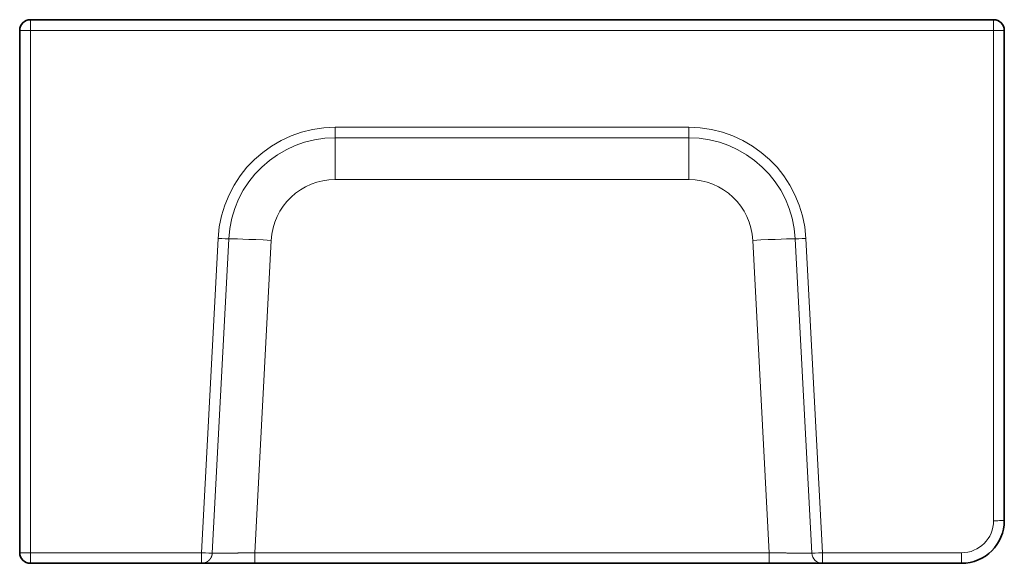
# Model space of a CAD drawing. Extents: x 83 to 1438, y 48 to 1100.
# Tile 9 of 9: x 978 to 1438, y 700 to 954. Entities that reach past the tile are written whole.
import ezdxf

# ---------------------------------------------------------------- set-up
doc = ezdxf.new("R2010")
doc.units = 0
doc.layers.get('0').update_dxf_attribs({"lineweight": 13})

# ---------------------------------------------------------------- blocks, each defined once
blk = doc.blocks.new('BLOCK101')
at = {"color": 7, "lineweight": 35}
for p, q in [((455, 0), (5, 0)), ((0, -5), (0, -249)), ((460, -5), (460, -234)), ((460, -71.3), (460, -45.18)), ((460, -71.3), (460, -45.18)), ((460, -71.3), (460, -45.18)), ((460, -71.3), (460, -45.18)), ((460, -71.3), (460, -45.18)), ((460, -71.3), (460, -45.18)), ((460, -71.3), (460, -234)), ((460, -71.3), (460, -234)), ((460, -71.3), (460, -234)), ((460, -71.3), (460, -234)), ((460, -71.3), (460, -234)), ((460, -71.3), (460, -234)), ((85, -254), (5, -254)), ((85, -254), (109.84, -254)), ((109.84, -254), (350.16, -254)), ((350.16, -254), (375, -254)), ((440, -254), (375, -254))]:
    blk.add_line(p, q, dxfattribs=at)
at = {"color": 7, "lineweight": 13, "ltscale": 0.127182}
for p, q in [((5, 0), (5, -5.09)), ((455, -5.09), (455, 0))]:
    blk.add_line(p, q, dxfattribs=at)
at = {"color": 7, "lineweight": 13}
for p, q in [((230, -5.09), (5, -5.09)), ((5, -5.09), (5, -249.09)), ((455, -5.09), (230, -5.09)), ((455, -234.09), (455, -5.09)), ((230, -50.26), (147.45, -50.26)), ((230, -50.26), (312.55, -50.26)), ((312.55, -55.15), (147.45, -55.15)), ((312.55, -74.69), (147.45, -74.69)), ((85, -249.09), (92.7, -102.2)), ((97.66, -102.39), (89.96, -249.27)), ((117.49, -103.12), (109.84, -249.09)), ((350.16, -249.09), (342.51, -103.12)), ((370.04, -249.27), (362.34, -102.39)), ((367.3, -102.2), (375, -249.09)), ((5, -249.09), (85, -249.09)), ((109.84, -249.09), (350.16, -249.09)), ((375, -249.09), (440, -249.09))]:
    blk.add_line(p, q, dxfattribs=at)
at = {"color": 7, "lineweight": 35, "ltscale": 0.000626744}
blk.add_line((460, -45.21), (460, -45.18), dxfattribs=at)
blk.add_line((460, -45.21), (460, -45.18), dxfattribs=at)
at = {"color": 7, "lineweight": 35, "ltscale": 0.004112}
blk.add_line((460, -45.51), (460, -45.68), dxfattribs=at)
at = {"color": 7, "lineweight": 35, "ltscale": 0.003986}
blk.add_line((460, -45.52), (460, -45.68), dxfattribs=at)
blk.add_line((460, -45.52), (460, -45.68), dxfattribs=at)
at = {"color": 7, "lineweight": 13, "ltscale": 0.122158}
for p, q in [((147.45, -50.26), (147.45, -55.15)), ((312.55, -55.15), (312.55, -50.26))]:
    blk.add_line(p, q, dxfattribs=at)
at = {"color": 7, "lineweight": 13, "ltscale": 0.488632}
for p, q in [((147.45, -74.69), (147.45, -55.15)), ((312.55, -55.15), (312.55, -74.69))]:
    blk.add_line(p, q, dxfattribs=at)
at = {"color": 7, "lineweight": 13, "ltscale": 0.122818}
for p, q in [((5, -249.09), (5, -254)), ((85, -254), (85, -249.09)), ((109.84, -249.09), (109.84, -254)), ((350.16, -254), (350.16, -249.09)), ((440, -254), (440, -249.09))]:
    blk.add_line(p, q, dxfattribs=at)
at = {"color": 7, "lineweight": 13, "ltscale": 0.122049}
blk.add_line((375, -249.09), (375, -253.97), dxfattribs=at)
at = {"color": 7, "lineweight": 13, "ltscale": 0.001258}
blk.add_line((374.94, -254), (375, -254), dxfattribs=at)
at = {"color": 7, "lineweight": 35, "ltscale": 0.00136}
blk.add_line((374.94, -254), (375, -254), dxfattribs=at)
at = {"color": 7, "lineweight": 13, "ltscale": 0.000769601}
blk.add_line((375, -253.97), (375, -254), dxfattribs=at)
at = {"color": 7, "lineweight": 13, "ltscale": 0.000243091}
blk.add_line((440, -254), (440.01, -254), dxfattribs=at)
at = {"color": 7, "lineweight": 13, "ltscale": 0.00041691}
blk.add_line((440, -254), (440.02, -254), dxfattribs=at)
at = {"color": 7, "lineweight": 13, "ltscale": 0.000531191}
blk.add_line((440, -254), (440.02, -254), dxfattribs=at)
at = {"color": 7, "lineweight": 13, "ltscale": 0.000637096}
blk.add_line((440, -254), (440.03, -254), dxfattribs=at)
at = {"color": 7, "lineweight": 13, "ltscale": 0.00072005}
blk.add_line((440, -254), (440.03, -254), dxfattribs=at)
at = {"color": 7, "lineweight": 13, "ltscale": 0.000803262}
blk.add_line((440, -254), (440.03, -254), dxfattribs=at)
at = {"color": 7, "lineweight": 13, "ltscale": 0.0008717}
blk.add_line((440, -254), (440.03, -254), dxfattribs=at)
at = {"color": 7, "lineweight": 13, "ltscale": 0.000942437}
blk.add_line((440, -254), (440.04, -254), dxfattribs=at)
at = {"color": 7, "lineweight": 13, "ltscale": 0.001002}
blk.add_line((440, -254), (440.04, -254), dxfattribs=at)
at = {"color": 7, "lineweight": 13, "ltscale": 0.001065}
blk.add_line((440, -254), (440.04, -254), dxfattribs=at)
at = {"color": 7, "lineweight": 13, "ltscale": 0.001118}
blk.add_line((440, -254), (440.04, -254), dxfattribs=at)
at = {"color": 7, "lineweight": 13, "ltscale": 0.001175}
blk.add_line((440, -254), (440.05, -254), dxfattribs=at)
at = {"color": 7, "lineweight": 35}
for centre, radius, start, end in [((5, -5), 5, 90, 180), ((455, -5), 5, 360, 450), ((455, -45.18), 5, 359.767, 360), ((440, -234), 20, 270, 360), ((5, -249), 5, 180, 270), ((433, -249), 5, 270, 270.2205)]:
    blk.add_arc(centre, radius, start, end, dxfattribs=at)
at = {"color": 7, "lineweight": 13}
for centre, radius, start, end in [((147.44, -105.08), 54.82, 89.9963, 176.994), ((312.56, -105.08), 54.82, 3.0058, 90.0043), ((147.44, -105), 49.85, 89.9953, 176.9946), ((312.56, -105), 49.85, 3.0054, 90.0047), ((440, -234.09), 15, 270.0037, 359.9963)]:
    blk.add_arc(centre, radius, start, end, dxfattribs=at)
for centre, major_axis, ratio, start_param, end_param in [((5, -5), (5, 0), 0.017452, 3.141593, 4.712389), ((455, -5), (5, 0), 0.017452, 4.712389, 6.283185), ((147.45, -104.69), (30, 0), 0.999848, 1.570796, 3.089233), ((312.55, -104.69), (30, 0), 0.999848, 0.05236, 1.570796), ((92.7, -102.12), (4.99, -0.26), 0.017428, 4.713303, 6.163808), ((117.49, -103.47), (-19.97, 1.05), 0.017429, 4.713302, 6.163809), ((342.51, -103.47), (-19.97, -1.05), 0.017429, 3.260969, 4.711476), ((367.3, -102.12), (4.99, 0.26), 0.017428, 3.260969, 4.711476), ((455, -234), (-5, 0), 0.017452, 1.570796, 3.141593), ((5, -249), (-5, 0), 0.017452, 6.283185, 7.853982), ((85, -249), (-4.99, 0.26), 0.017428, 1.57171, 3.022216), ((375, -249), (-4.99, -0.26), 0.017428, 0.119376, 1.569882), ((375, -249), (0, 5), 0.992864, 1.624867, 3.141593)]:
    blk.add_ellipse(centre, major_axis=major_axis, ratio=ratio, start_param=start_param, end_param=end_param, dxfattribs=at)
for points, knots in [([(89.96, -249.27), (89.94, -249.62), (89.9, -249.96), (89.82, -250.3), (89.68, -250.71), (89.51, -251.1), (89.47, -251.18), (89.43, -251.27), (89.38, -251.37), (89.37, -251.39), (89.35, -251.42), (89.33, -251.46), (89.32, -251.48), (89.29, -251.53), (89.25, -251.59), (89.24, -251.62), (89.19, -251.69), (89.15, -251.75), (89.13, -251.78), (89.08, -251.85), (89.04, -251.92), (89.01, -251.95), (88.92, -252.08), (88.82, -252.21), (88.74, -252.3), (88.63, -252.41), (88.52, -252.53), (88.49, -252.56), (88.45, -252.6), (88.41, -252.64), (88.39, -252.66), (88.36, -252.68), (88.33, -252.71), (88.32, -252.72), (88.27, -252.76), (88.23, -252.8), (88.21, -252.82), (88.16, -252.86), (88.11, -252.9), (88.1, -252.91), (88.07, -252.93), (88.04, -252.96), (88.02, -252.97), (88, -252.99), (87.97, -253.01), (87.95, -253.02), (87.92, -253.04), (87.89, -253.07), (87.88, -253.08), (87.85, -253.1), (87.82, -253.12), (87.81, -253.13), (87.77, -253.15), (87.74, -253.17), (87.73, -253.18), (87.68, -253.21), (87.63, -253.24), (87.6, -253.26), (87.54, -253.3), (87.48, -253.34), (87.45, -253.35), (87.39, -253.39), (87.32, -253.42), (87.29, -253.44), (87.22, -253.47), (87.16, -253.5), (87.13, -253.52), (87.07, -253.55), (87, -253.58), (86.97, -253.59), (86.9, -253.62), (86.84, -253.65), (86.8, -253.66), (86.74, -253.68), (86.67, -253.71), (86.64, -253.72), (86.57, -253.74), (86.51, -253.77), (86.48, -253.78), (86.41, -253.8), (86.34, -253.82), (86.31, -253.82), (86.26, -253.84), (86.21, -253.85), (86.19, -253.86), (86.15, -253.86), (86.12, -253.87), (86.1, -253.88), (86.05, -253.89), (86.01, -253.9), (85.98, -253.9), (85.94, -253.91), (85.89, -253.92), (85.87, -253.92), (85.81, -253.93), (85.74, -253.95), (85.69, -253.95), (85.58, -253.97), (85.47, -253.98), (85.42, -253.98), (85.3, -253.99), (85.18, -254), (85.12, -254), (85.06, -254), (85, -254)], [0, 0, 0, 0, 0, 0, 2.698124, 2.698124, 2.698124, 3.369623, 3.369623, 3.369623, 3.537209, 3.537209, 3.537209, 3.704795, 3.704795, 3.704795, 4.059222, 4.059222, 4.059222, 4.389223, 4.389223, 4.389223, 4.710422, 4.710422, 4.710422, 5.68082, 5.68082, 5.68082, 6.001191, 6.001191, 6.001191, 6.165306, 6.165306, 6.165306, 6.329421, 6.329421, 6.329421, 6.687158, 6.687158, 6.687158, 6.845985, 6.845985, 6.845985, 7.004812, 7.004812, 7.004812, 7.163638, 7.163638, 7.163638, 7.322464, 7.322464, 7.322464, 7.481276, 7.481276, 7.481276, 7.640087, 7.640087, 7.640087, 7.957704, 7.957704, 7.957704, 8.281476, 8.281476, 8.281476, 8.595186, 8.595186, 8.595186, 8.90889, 8.90889, 8.90889, 9.222595, 9.222595, 9.222595, 9.535379, 9.535379, 9.535379, 9.848163, 9.848163, 9.848163, 10.160945, 10.160945, 10.160945, 10.495502, 10.495502, 10.495502, 10.652824, 10.652824, 10.652824, 10.810146, 10.810146, 10.810146, 11.130598, 11.130598, 11.130598, 11.28781, 11.28781, 11.28781, 11.749739, 11.749739, 11.749739, 12.310387, 12.310387, 12.310387, 12.871036, 12.871036, 12.871036, 12.871036, 12.871036, 12.871036]), ([(109.84, -249.09), (106.82, -249.13), (103.8, -249.16), (100.85, -249.2), (96.26, -249.24), (92.75, -249.27), (91.56, -249.28), (90.59, -249.28), (90.09, -249.27), (90.04, -249.27), (90, -249.27), (89.96, -249.27)], [0, 0, 0, 0, 0, 0, 26.559459, 26.559459, 26.559459, 44.662367, 44.662367, 44.662367, 46.968522, 46.968522, 46.968522, 46.968522, 46.968522, 46.968522]), ([(370.04, -249.27), (369.76, -249.28), (369.15, -249.28), (368.22, -249.28), (364.99, -249.26), (360.31, -249.21), (356.99, -249.17), (353.58, -249.13), (350.16, -249.09)], [0, 0, 0, 0, 0, 0, 16.915197, 16.915197, 16.915197, 46.949627, 46.949627, 46.949627, 46.949627, 46.949627, 46.949627])]:
    blk.add_open_spline(points, degree=5, knots=knots, dxfattribs=at)

msp = doc.modelspace()

# ---------------------------------------------------------------- block references
at = {"lineweight": 0}
msp.add_blockref('BLOCK101', (977.536, 954.151), dxfattribs=at)

doc.saveas('drawing.dxf')
